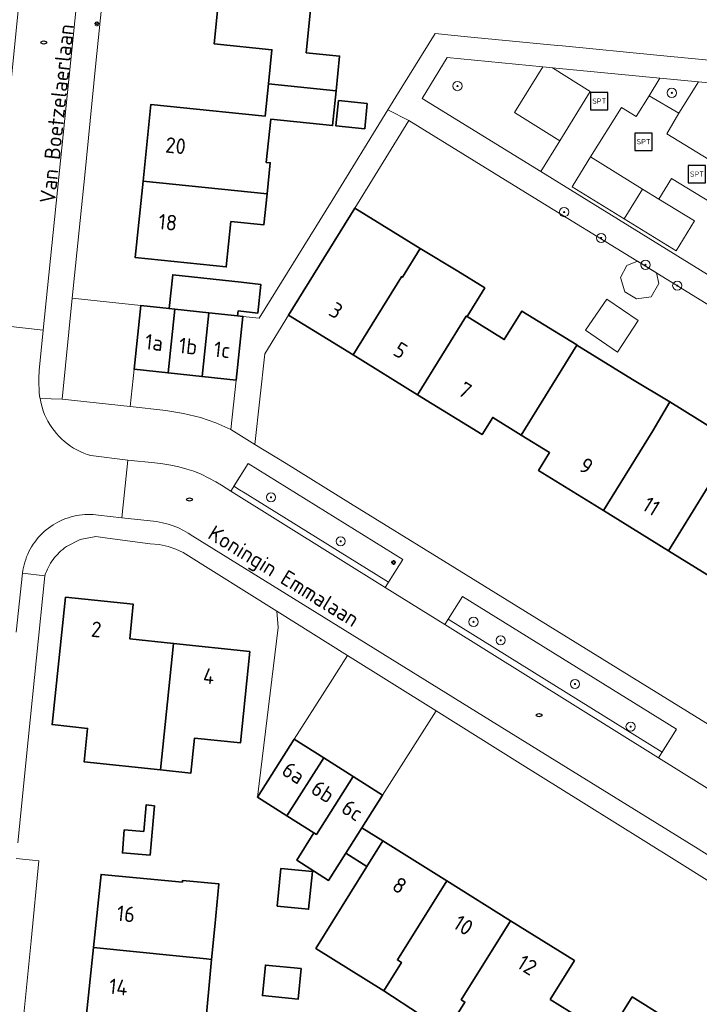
# Model space of a CAD drawing. Header units: metres. Extents: x 152610 to 160096, y 456114 to 462495.
# Tile 77 of 256: x 156328 to 156387, y 459032 to 459117. Entities that reach past the tile are written whole.
import ezdxf
from ezdxf.enums import TextEntityAlignment as Align

# ---------------------------------------------------------------- set-up
doc = ezdxf.new("R2010")
doc.units = ezdxf.units.M
doc.header["$LTSCALE"] = 0.5
doc.layers.get('0').update_dxf_attribs({"linetype": 'CONTINUOUS'})
for name, color, linetype, lineweight in [('B-PV-GR-BEPLANTING_CULTUUR_BODEMBEDEKKER-GV', 251, 'CONTINUOUS', 18), ('B-PV-GR-BEPLANTING_CULTUUR_HEESTERS-GV', 251, 'CONTINUOUS', 18), ('B-PV-GR-BOOM-S', 251, 'CONTINUOUS', 25), ('B-PV-GR-HAAG-GV', 251, 'CONTINUOUS', 13), ('B-PV-IE-MEUBILAIR-S', 251, 'CONTINUOUS', 25), ('B-PV-IE-MEUBILAIR_WEGMEUBILAIR-S', 251, 'CONTINUOUS', 25), ('B-PV-OG-BEBOUWING-GV', 6, 'CONTINUOUS', 35), ('B-PV-OG-BEBOUWING-T18', 1, 'CONTINUOUS', 18), ('B-PV-OG-BEBOUWING_SCHUUR-GV', 251, 'CONTINUOUS', 18), ('B-PV-OG-TOPOGRAFIE-T18', 1, 'CONTINUOUS', 18), ('B-PV-VH-GESLOTENVERHARDING_ASFALT-GV', 251, 'CONTINUOUS', 18), ('B-PV-VH-ONVERHARD_ZAND-GV', 251, 'CONTINUOUS', 18), ('B-PV-VH-OPENVERHARDING_BETONSTRAATSTEEN-GV', 251, 'CONTINUOUS', 18), ('B-PV-VH-OPENVERHARDING_TEGEL-GV', 251, 'CONTINUOUS', 18)]:
    doc.layers.add(name, color=color, linetype=linetype, lineweight=lineweight)
doc.styles.add('NLCS-ISO', font='NLCS-ISO.ttf')
doc.styles.add('NLCS-ISO-M750-T18', font='NLCS-ISO.ttf', dxfattribs={"height": 1.35})

# ---------------------------------------------------------------- blocks, each defined once
blk = doc.blocks.new('SIE-MEUBILAIR_PAAL_LICHTMAST-SO')
for points in [[(-0.62, 0), (-1, 0)], [(-0.71, 0.71), (-0.44, 0.44)], [(0, 1), (0, 0.62)], [(0.44, 0.44), (0.71, 0.71)], [(1, 0), (0.62, 0)], [(-0.71, -0.71), (-0.44, -0.44)], [(0, -0.62), (0, -1)], [(0.44, -0.44), (0.71, -0.71)]]:
    blk.add_lwpolyline(points)
blk.add_circle((0, 0), 0.5)
blk = doc.blocks.new('SIE-MEUBILAIR_PUT_RIOOLPUT-SO')
blk.add_ellipse((0, 0), major_axis=(1.25, 0), ratio=0.54)
blk = doc.blocks.new('SIE-WEG_SPEELTOESTEL-SO')
at = {"flags": 128}
blk.add_lwpolyline([(-3.75, -3.75), (3.75, -3.75), (3.75, 3.75), (-3.75, 3.75)], close=True, dxfattribs=at)
at = {"style": 'NLCS-ISO'}
blk.add_text('SPT', height=2.25, dxfattribs=at).set_placement((0, 0), align=Align.MIDDLE_CENTER)
blk = doc.blocks.new('SGR-BOOM_GBKN-SO')
at = {"linetype": 'ByBlock', "lineweight": 18}
h = blk.add_hatch(color=0, dxfattribs=at)
h.dxf.hatch_style = 1
edge = h.paths.add_edge_path()
edge.add_arc((0, 0), 0.25, 0, 360)
at = {"color": 0, "linetype": 'ByBlock', "lineweight": 18}
for radius in [2, 0.25]:
    blk.add_circle((0, 0), radius, dxfattribs=at)
at = {"color": 0, "linetype": 'ByBlock', "lineweight": 18, "style": 'NLCS-ISO'}
blk.add_attdef('SOORT', (2.5, 0), '', height=1.5, dxfattribs=at)

msp = doc.modelspace()

# ---------------------------------------------------------------- linework, layer by layer
at = {"layer": 'B-PV-GR-BEPLANTING_CULTUUR_BODEMBEDEKKER-GV', "flags": 128}
msp.add_lwpolyline([(156383.104, 459101.897), (156381.696, 459102.768), (156380.099, 459100.188), (156384.613, 459097.425), (156386.203, 459100.004)], close=True, dxfattribs=at)
at = {"layer": 'B-PV-GR-BEPLANTING_CULTUUR_HEESTERS-GV', "flags": 128}
for points in [[(156373.048, 459113.35), (156364.764, 459114.156), (156362.592, 459110.611), (156372.876, 459104.279), (156374.539, 459106.953), (156370.587, 459109.4)], [(156386.55, 459112.06), (156383.182, 459112.383), (156382.267, 459110.856), (156384.848, 459109.335), (156386.544, 459112.05)], [(156381.696, 459102.768), (156377.183, 459105.561), (156376.635, 459104.665), (156375.585, 459102.951), (156380.099, 459100.188)], [(156338.213, 459092.667), (156332.261, 459093.309), (156331.377, 459084.549), (156337.269, 459083.914), (156337.618, 459087.15)], [(156356.116, 459062.368), (156350.003, 459066.188), (156350.121, 459064.78), (156348.316, 459050.088), (156351.504, 459055.107), (156354.61, 459059.997)]]:
    msp.add_lwpolyline(points, close=True, dxfattribs=at)
at = {"layer": 'B-PV-GR-HAAG-GV', "flags": 128}
for points in [[(156360.906, 459070.665), (156347.495, 459078.999), (156346.278, 459077.02), (156346.765, 459076.721), (156347.242, 459076.408), (156359.672, 459068.695)], [(156384.629, 459055.978), (156366.087, 459067.463), (156364.842, 459065.488), (156383.385, 459053.982)]]:
    msp.add_lwpolyline(points, close=True, dxfattribs=at)
at = {"layer": 'B-PV-OG-BEBOUWING-GV', "flags": 128}
for points in [[(156356.169, 459120.839), (156345.219, 459121.952), (156344.548, 459115.35), (156349.567, 459114.84), (156349.266, 459111.874), (156355.128, 459111.278), (156355.434, 459114.286), (156352.538, 459114.581), (156352.944, 459118.571), (156355.908, 459118.27)], [(156355.128, 459111.278), (156349.266, 459111.874), (156348.981, 459109.075), (156347.001, 459109.279), (156339.08, 459110.093), (156338.398, 459103.461), (156349.143, 459102.356), (156349.419, 459105.045), (156349.083, 459105.08), (156349.466, 459108.815), (156354.822, 459108.27)], [(156357.83, 459110.175), (156355.343, 459110.428), (156355.12, 459108.24), (156357.608, 459107.987)], [(156349.143, 459102.356), (156338.398, 459103.461), (156337.717, 459096.83), (156345.606, 459096.019), (156346.01, 459099.95), (156348.865, 459099.656)], [(156362.423, 459097.617), (156356.75, 459101.122), (156351.02, 459091.847), (156356.609, 459088.394), (156360.796, 459095.172), (156360.88, 459095.12)], [(156365.694, 459095.647), (156362.423, 459097.617), (156360.88, 459095.12), (156360.796, 459095.172), (156356.609, 459088.394), (156362.198, 459084.941), (156366.414, 459091.765), (156366.487, 459091.72), (156368.024, 459094.208)], [(156346.913, 459094.707), (156340.969, 459095.348), (156340.652, 459092.404), (156341.159, 459092.35), (156344.105, 459092.033), (156346.598, 459091.779), (156346.644, 459092.207), (156348.334, 459092.025), (156348.602, 459094.51)], [(156340.652, 459092.404), (156338.213, 459092.667), (156337.618, 459087.15), (156340.563, 459086.832), (156341.159, 459092.35)], [(156344.105, 459092.033), (156341.159, 459092.35), (156340.563, 459086.832), (156343.509, 459086.515)], [(156346.598, 459091.779), (156344.105, 459092.033), (156343.509, 459086.515), (156346.457, 459086.197), (156347.054, 459091.73)], [(156375.985, 459089.256), (156371.234, 459092.191), (156369.712, 459089.727), (156366.487, 459091.72), (156366.414, 459091.765), (156362.198, 459084.941), (156367.788, 459081.488), (156368.711, 459082.98), (156371.174, 459081.458), (156375.989, 459089.253)], [(156380.826, 459086.266), (156375.989, 459089.253), (156371.174, 459081.458), (156373.637, 459079.937), (156372.681, 459078.389), (156378.319, 459074.906), (156382.585, 459081.81), (156384.053, 459084.342)], [(156386.436, 459082.871), (156384.053, 459084.342), (156382.585, 459081.81), (156378.319, 459074.906), (156383.959, 459071.422), (156388.235, 459078.343), (156388.145, 459078.398), (156389.656, 459080.843)], [(156392.042, 459079.369), (156389.656, 459080.843), (156388.145, 459078.398), (156388.235, 459078.343), (156383.959, 459071.422), (156389.599, 459067.938), (156389.757, 459068.193), (156391.487, 459067.124), (156392.642, 459069.015), (156395.172, 459073.155), (156395.522, 459077.219)], [(156331.664, 459067.411), (156330.506, 459056.363), (156333.589, 459056.04), (156333.286, 459053.144), (156339.903, 459052.451), (156341.049, 459063.403), (156337.239, 459063.802), (156337.552, 459066.794)], [(156347.664, 459062.711), (156341.049, 459063.403), (156339.903, 459052.451), (156342.543, 459052.174), (156342.86, 459055.202), (156346.834, 459054.786)], [(156354.055, 459053.487), (156351.504, 459055.107), (156348.316, 459050.088), (156350.868, 459048.467)], [(156356.607, 459051.866), (156354.055, 459053.487), (156350.868, 459048.467), (156353.212, 459046.978), (156353.42, 459046.847)], [(156359.159, 459050.245), (156356.607, 459051.866), (156353.42, 459046.847), (156353.212, 459046.978), (156351.718, 459044.626), (156354.477, 459042.874), (156355.971, 459045.226), (156357.371, 459047.43)], [(156339.39, 459049.34), (156338.664, 459049.405), (156338.457, 459047.115), (156336.769, 459047.241), (156336.61, 459045.247), (156339.003, 459045.057), (156339.183, 459047.049)], [(156359.197, 459046.289), (156357.371, 459047.43), (156355.971, 459045.226), (156357.805, 459044.061)], [(156364.726, 459042.834), (156359.197, 459046.289), (156357.805, 459044.061), (156353.38, 459036.981), (156359.261, 459033.306), (156360.798, 459035.766), (156360.446, 459035.986)], [(156341.816, 459042.718), (156334.757, 459043.388), (156334.103, 459037.063), (156341.277, 459036.321), (156343.906, 459036.072), (156344.344, 459036.026), (156344.614, 459038.872), (156344.965, 459042.576), (156341.831, 459042.874)], [(156353.089, 459043.649), (156350.344, 459043.915), (156350.026, 459040.639), (156352.75, 459040.375)], [(156370.255, 459039.379), (156364.726, 459042.834), (156360.446, 459035.986), (156360.798, 459035.766), (156359.261, 459033.306), (156362.369, 459031.282), (156364.729, 459029.807), (156366.301, 459032.322), (156365.973, 459032.527)], [(156373.678, 459032.549), (156375.786, 459035.922), (156370.255, 459039.379), (156365.973, 459032.527), (156366.301, 459032.322), (156364.729, 459029.807), (156367.981, 459027.775), (156372.443, 459024.987), (156376.189, 459030.98)], [(156341.277, 459036.321), (156334.103, 459037.063), (156333.448, 459030.729), (156340.63, 459029.987), (156343.608, 459029.704), (156343.744, 459029.69), (156344.344, 459036.026), (156343.906, 459036.072)], [(156352.107, 459035.232), (156349.008, 459035.534), (156348.751, 459032.892), (156351.85, 459032.591)], [(156386.519, 459029.208), (156380.804, 459032.78), (156378.699, 459029.411), (156376.189, 459030.98), (156372.443, 459024.987), (156380.567, 459019.91), (156382.176, 459022.485), (156382.346, 459022.379)]]:
    msp.add_lwpolyline(points, close=True, dxfattribs=at)
at = {"layer": 'B-PV-OG-BEBOUWING_SCHUUR-GV', "flags": 128}
for points in [[(156382.9, 459095.507), (156381.269, 459096.509), (156380.336, 459096.156), (156379.798, 459095.096), (156380.166, 459093.856), (156381.161, 459093.258), (156382.435, 459093.438), (156383.102, 459094.597)], [(156381.319, 459091.392), (156378.593, 459093.221), (156376.763, 459090.537), (156379.538, 459088.645)]]:
    msp.add_lwpolyline(points, close=True, dxfattribs=at)
at = {"layer": 'B-PV-VH-GESLOTENVERHARDING_ASFALT-GV', "flags": 128}
for points in [[(156373.902, 459113.264), (156373.048, 459113.35), (156370.587, 459109.4), (156374.539, 459106.953), (156377.166, 459111.22)], [(156384.848, 459109.335), (156382.267, 459110.856), (156381.142, 459109.047), (156379.862, 459109.828), (156377.183, 459105.561), (156381.696, 459102.768), (156383.104, 459101.897), (156384.197, 459103.679), (156391.15, 459099.458), (156392.781, 459102.067), (156383.81, 459107.55)]]:
    msp.add_lwpolyline(points, close=True, dxfattribs=at)
at = {"layer": 'B-PV-VH-ONVERHARD_ZAND-GV', "flags": 128}
for points in [[(156347.495, 459078.999), (156346.018, 459076.598), (156359.396, 459068.254), (156360.906, 459070.665)], [(156384.629, 459055.978), (156366.087, 459067.463), (156364.557, 459065.035), (156383.075, 459053.485)]]:
    msp.add_lwpolyline(points, close=True, dxfattribs=at)
at = {"layer": 'B-PV-VH-OPENVERHARDING_BETONSTRAATSTEEN-GV', "flags": 128}
for points in [[(156324.889, 459091.552), (156324.844, 459091.08), (156329.746, 459090.542), (156336.58, 459157.439), (156331.54, 459157.908), (156329.801, 459140.577)], [(156340.563, 459086.832), (156337.618, 459087.15), (156337.269, 459083.914), (156340.384, 459083.578), (156341.895, 459083.335), (156343.38, 459082.963), (156344.709, 459082.504), (156345.998, 459081.942), (156346.457, 459086.197), (156343.509, 459086.515)], [(156363.807, 459057.562), (156356.116, 459062.368), (156354.61, 459059.997), (156351.504, 459055.107), (156354.055, 459053.487), (156356.607, 459051.866), (156359.159, 459050.245)]]:
    msp.add_lwpolyline(points, close=True, dxfattribs=at)
for points in [[(156327.41, 459064.371), (156327.943, 459069.502), (156327.979, 459069.743), (156328.025, 459069.982), (156328.081, 459070.219), (156328.147, 459070.453), (156328.223, 459070.684), (156328.308, 459070.912), (156328.403, 459071.136), (156328.507, 459071.356), (156328.62, 459071.572), (156328.742, 459071.782), (156328.873, 459071.987), (156329.012, 459072.187), (156329.16, 459072.381), (156329.316, 459072.568), (156329.479, 459072.748), (156329.649, 459072.922), (156329.827, 459073.088), (156330.012, 459073.247), (156330.203, 459073.397), (156330.4, 459073.54), (156330.603, 459073.674), (156330.811, 459073.8), (156331.025, 459073.917), (156331.243, 459074.025), (156331.466, 459074.123), (156331.692, 459074.212), (156331.922, 459074.292), (156332.155, 459074.362), (156332.391, 459074.422), (156332.629, 459074.472), (156332.869, 459074.512), (156333.111, 459074.542), (156333.353, 459074.562), (156333.597, 459074.571), (156333.84, 459074.571), (156334.083, 459074.56), (156334.547, 459074.511), (156336.551, 459074.293), (156337.089, 459079.282), (156333.869, 459079.674), (156333.558, 459079.773), (156333.253, 459079.889), (156332.955, 459080.02), (156332.663, 459080.166), (156332.38, 459080.328), (156332.105, 459080.505), (156331.84, 459080.695), (156331.586, 459080.899), (156331.342, 459081.116), (156331.11, 459081.346), (156330.891, 459081.587), (156330.684, 459081.84), (156330.491, 459082.103), (156330.312, 459082.376), (156330.148, 459082.658), (156329.998, 459082.948), (156329.864, 459083.245), (156329.746, 459083.549), (156329.643, 459083.859), (156329.557, 459084.174), (156329.469, 459084.61), (156329.435, 459084.814), (156329.4, 459085.139), (156329.381, 459085.465), (156329.368, 459085.864), (156329.352, 459086.387), (156329.388, 459087.039), (156329.746, 459090.542), (156324.844, 459091.08)], [(156390.59, 459048.798), (156383.075, 459053.485), (156364.557, 459065.035), (156359.396, 459068.254), (156346.018, 459076.598), (156345.203, 459077.121), (156344.709, 459077.403), (156344.098, 459077.719), (156343.44, 459078.051), (156342.796, 459078.315), (156342.181, 459078.501), (156341.5, 459078.688), (156340.818, 459078.842), (156340.124, 459078.959), (156339.42, 459079.047), (156337.089, 459079.282), (156336.551, 459074.293), (156339.566, 459073.964), (156340.097, 459073.86), (156340.562, 459073.736), (156341.018, 459073.583), (156341.464, 459073.402), (156341.898, 459073.193), (156342.318, 459072.958), (156342.722, 459072.696), (156368.504, 459056.722), (156386.505, 459045.604), (156399.081, 459037.658)], [(156399.081, 459037.658), (156386.505, 459045.604), (156368.504, 459056.722), (156342.722, 459072.696), (156342.318, 459072.958), (156341.898, 459073.193), (156341.464, 459073.402), (156341.018, 459073.583), (156340.562, 459073.736), (156340.097, 459073.86), (156339.566, 459073.964), (156336.551, 459074.293), (156334.547, 459074.511), (156334.083, 459074.56), (156333.84, 459074.571), (156333.597, 459074.571), (156333.353, 459074.562), (156333.111, 459074.542), (156332.869, 459074.512), (156332.629, 459074.472), (156332.391, 459074.422), (156332.155, 459074.362), (156331.922, 459074.292), (156331.692, 459074.212), (156331.466, 459074.123), (156331.243, 459074.025), (156331.025, 459073.917), (156330.811, 459073.8), (156330.603, 459073.674), (156330.4, 459073.54), (156330.203, 459073.397), (156330.012, 459073.247), (156329.827, 459073.088), (156329.649, 459072.922), (156329.479, 459072.748), (156329.316, 459072.568), (156329.16, 459072.381), (156329.012, 459072.187), (156328.873, 459071.987), (156328.742, 459071.782), (156328.62, 459071.572), (156328.507, 459071.356), (156328.403, 459071.136), (156328.308, 459070.912), (156328.223, 459070.684), (156328.147, 459070.453), (156328.081, 459070.219), (156328.025, 459069.982), (156327.979, 459069.743), (156327.943, 459069.502), (156329.874, 459069.248), (156329.88, 459069.265), (156329.946, 459069.453), (156330.019, 459069.639), (156330.101, 459069.821), (156330.189, 459070.001), (156330.284, 459070.176), (156330.387, 459070.348), (156330.496, 459070.515), (156330.612, 459070.678), (156330.734, 459070.836), (156330.863, 459070.989), (156330.997, 459071.136), (156331.137, 459071.279), (156331.283, 459071.415), (156331.435, 459071.546), (156331.591, 459071.67), (156331.752, 459071.788), (156332.961, 459072.398), (156334.291, 459072.651), (156335.316, 459072.518), (156339.015, 459072.04), (156339.809, 459071.959), (156340.589, 459071.786), (156341.244, 459071.559), (156341.873, 459071.269), (156350.003, 459066.188), (156356.116, 459062.368), (156363.807, 459057.562), (156371.088, 459053.012), (156376.616, 459049.558), (156384.659, 459044.532), (156392.782, 459039.456)]]:
    msp.add_lwpolyline(points, dxfattribs=at)
at = {"layer": 'B-PV-VH-OPENVERHARDING_TEGEL-GV', "flags": 128}
for points in [[(156336.58, 459157.439), (156329.746, 459090.542), (156329.388, 459087.039), (156329.352, 459086.387), (156329.368, 459085.864), (156329.381, 459085.465), (156329.4, 459085.139), (156329.435, 459084.814), (156329.469, 459084.61), (156331.377, 459084.549), (156332.261, 459093.309), (156333.337, 459103.981), (156334.287, 459113.398), (156335.252, 459122.965), (156336.249, 459132.847), (156337.74, 459147.631), (156338.773, 459157.875), (156339.642, 459166.5), (156339.868, 459168.742), (156337.759, 459168.993), (156337.713, 459168.994), (156337.142, 459163.165)], [(156362.592, 459110.611), (156364.764, 459114.156), (156373.048, 459113.35), (156373.902, 459113.264), (156383.182, 459112.383), (156386.55, 459112.06), (156386.544, 459112.05), (156388.85, 459111.823), (156389.185, 459111.788), (156392.835, 459111.438), (156397.65, 459110.976), (156397.271, 459106.934), (156396.79, 459101.797), (156396.31, 459096.675), (156395.969, 459093.031), (156393.501, 459091.601), (156391.042, 459093.103), (156388.315, 459094.768), (156372.876, 459104.279)], [(156361.434, 459108.704), (156359.625, 459109.624), (156354.778, 459101.777), (156348.476, 459091.577), (156347.054, 459091.73), (156346.457, 459086.197), (156345.998, 459081.942), (156348.099, 459080.645), (156348.945, 459088.489), (156351.02, 459091.847), (156356.75, 459101.122)]]:
    msp.add_lwpolyline(points, close=True, dxfattribs=at)
for points in [[(156389.249, 459113.749), (156382.944, 459114.364), (156374.763, 459115.163), (156374.336, 459115.205), (156366.529, 459115.967), (156365.101, 459116.106), (156363.714, 459116.242), (156360.321, 459110.75), (156359.625, 459109.624), (156361.434, 459108.704), (156367.098, 459105.222), (156372.684, 459101.788), (156380.691, 459096.865), (156388.718, 459091.93)], [(156391.15, 459099.458), (156384.197, 459103.679), (156383.104, 459101.897), (156386.203, 459100.004), (156384.613, 459097.425), (156380.099, 459100.188), (156375.585, 459102.951), (156376.635, 459104.665), (156377.183, 459105.561), (156379.862, 459109.828), (156381.142, 459109.047), (156382.267, 459110.856), (156383.182, 459112.383), (156373.902, 459113.264), (156377.166, 459111.22), (156374.539, 459106.953), (156372.876, 459104.279), (156388.315, 459094.768)], [(156388.85, 459111.823), (156386.544, 459112.05), (156384.848, 459109.335), (156383.81, 459107.55), (156392.781, 459102.067)], [(156393.38, 459052.693), (156385.602, 459057.494), (156378.183, 459062.074), (156372.542, 459065.556), (156364.44, 459070.557), (156356.384, 459075.53), (156350.794, 459078.981), (156348.099, 459080.645), (156345.998, 459081.942), (156344.709, 459082.504), (156343.38, 459082.963), (156341.895, 459083.335), (156340.384, 459083.578), (156337.269, 459083.914), (156331.377, 459084.549), (156329.469, 459084.61), (156329.557, 459084.174), (156329.643, 459083.859), (156329.746, 459083.549), (156329.864, 459083.245), (156329.998, 459082.948), (156330.148, 459082.658), (156330.312, 459082.376), (156330.491, 459082.103), (156330.684, 459081.84), (156330.891, 459081.587), (156331.11, 459081.346), (156331.342, 459081.116), (156331.586, 459080.899), (156331.84, 459080.695), (156332.105, 459080.505), (156332.38, 459080.328), (156332.663, 459080.166), (156332.955, 459080.02), (156333.253, 459079.889), (156333.558, 459079.773), (156333.869, 459079.674), (156337.089, 459079.282), (156339.42, 459079.047), (156340.124, 459078.959), (156340.818, 459078.842), (156341.5, 459078.688), (156342.181, 459078.501), (156342.796, 459078.315), (156343.44, 459078.051), (156344.098, 459077.719), (156344.709, 459077.403), (156345.203, 459077.121), (156346.018, 459076.598), (156347.495, 459078.999), (156360.906, 459070.665), (156359.396, 459068.254), (156364.557, 459065.035), (156366.087, 459067.463), (156384.629, 459055.978), (156383.075, 459053.485), (156390.59, 459048.798)], [(156327.531, 459046.126), (156328.435, 459055.046), (156329.874, 459069.248), (156327.943, 459069.502), (156327.41, 459064.371)], [(156327.443, 459025.015), (156328.062, 459031.285), (156328.688, 459037.623), (156329.373, 459044.557), (156327.392, 459044.761)]]:
    msp.add_lwpolyline(points, dxfattribs=at)

# ---------------------------------------------------------------- block references
at = {"layer": 'B-PV-GR-BOOM-S', "xscale": 0.2, "yscale": 0.2, "zscale": 0.2}
for p in [(156365.651, 459111.69), (156384.227, 459111.097), (156374.895, 459100.772), (156378.109, 459098.53), (156381.954, 459096.198), (156384.705, 459094.398), (156349.486, 459076.058), (156355.529, 459072.249), (156367.047, 459065.268), (156369.396, 459063.671), (156375.844, 459059.881), (156380.66, 459056.193)]:
    msp.add_blockref('SGR-BOOM_GBKN-SO', p, dxfattribs=at)
at = {"layer": 'B-PV-IE-MEUBILAIR-S', "xscale": 0.2, "yscale": 0.2, "zscale": 0.2}
for name, p in [('SIE-MEUBILAIR_PAAL_LICHTMAST-SO', (156334.403, 459117.073)), ('SIE-MEUBILAIR_PUT_RIOOLPUT-SO', (156329.788, 459115.468)), ('SIE-MEUBILAIR_PUT_RIOOLPUT-SO', (156342.422, 459075.868)), ('SIE-MEUBILAIR_PAAL_LICHTMAST-SO', (156360.111, 459070.423)), ('SIE-MEUBILAIR_PUT_RIOOLPUT-SO', (156372.726, 459057.19))]:
    msp.add_blockref(name, p, dxfattribs=at)
at = {"layer": 'B-PV-IE-MEUBILAIR_WEGMEUBILAIR-S', "xscale": 0.2, "yscale": 0.2, "zscale": 0.2}
for p in [(156377.939, 459110.387), (156381.782, 459106.871), (156386.409, 459104.062)]:
    msp.add_blockref('SIE-WEG_SPEELTOESTEL-SO', p, dxfattribs=at)

# ---------------------------------------------------------------- texts
at = {"layer": 'B-PV-OG-BEBOUWING-T18', "style": 'NLCS-ISO-M750-T18'}
for s, rotation, p in [('20', 354.2, (156341.226, 459106.521)), ('18', 354.2, (156340.544, 459099.89)), ('3', 328.3, (156355.128, 459092.247)), ('1a', 353.8, (156339.359, 459089.477)), ('1b', 353.9, (156342.303, 459089.159)), ('1c', 353.9, (156345.251, 459088.842)), ('5', 328.3, (156360.717, 459088.794)), ('7', 328.3, (156366.307, 459085.341)), ('9', 328.3, (156376.814, 459078.774)), ('11', 328.3, (156382.453, 459075.291)), ('2', 354, (156334.347, 459064.616)), ('4', 354, (156344.096, 459060.571)), ('6a', 327.6, (156351.439, 459052.187)), ('6b', 327.6, (156353.991, 459050.566)), ('6c', 327.6, (156356.543, 459048.945)), ('8', 328, (156360.637, 459042.441)), ('16', 354.1, (156336.917, 459039.968)), ('10', 328, (156366.166, 459038.986)), ('12', 328, (156371.695, 459035.531)), ('14', 354.1, (156336.262, 459033.639))]:
    msp.add_text(s, height=1.35, rotation=rotation, dxfattribs=at).set_placement(p, align=Align.MIDDLE)
at = {"layer": 'B-PV-OG-TOPOGRAFIE-T18', "style": 'NLCS-ISO-M750-T18'}
for s, rotation, p in [('Van Boetzelaerlaan', 83.9, (156330.922, 459109.295)), ('Koningin Emmalaan', 328.4, (156350.493, 459069.067))]:
    msp.add_text(s, height=1.35, rotation=rotation, dxfattribs=at).set_placement(p, align=Align.MIDDLE)

doc.saveas('drawing.dxf')
